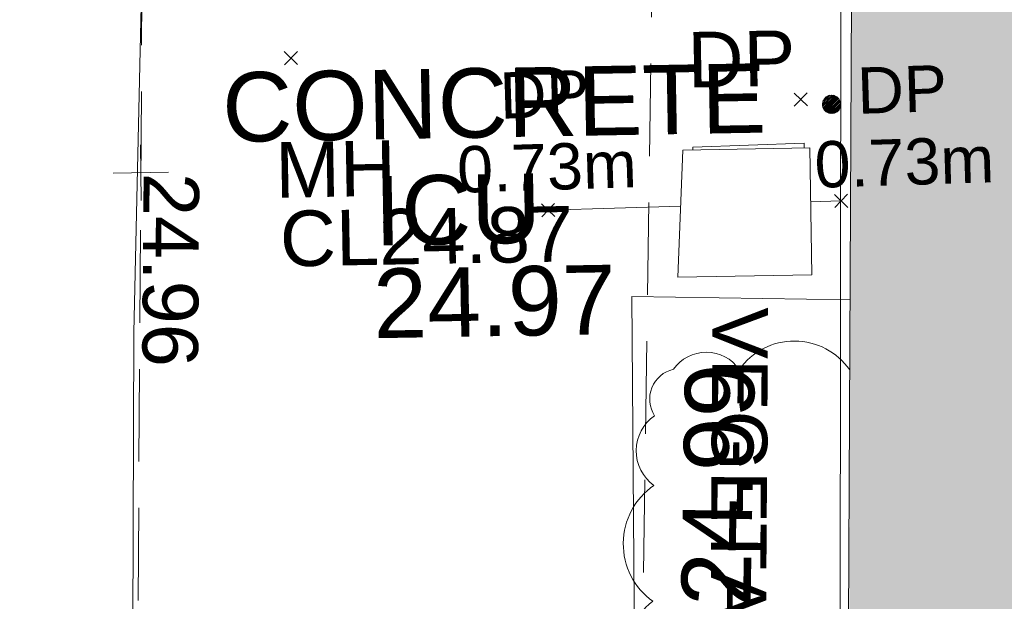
# Model space of a CAD drawing. Header units: millimetres. Extents: x -290717 to 520720, y -103372 to 287762.
# Tile 19 of 256: x -268379 to -263058, y 69936 to 73078. Entities that reach past the tile are written whole.
import ezdxf

# ---------------------------------------------------------------- set-up
doc = ezdxf.new("R2010")
doc.units = ezdxf.units.MM
for name, pattern in [('IMPORT-DASHED _2_', [750, 500, -250]), ('IMPORT-UG_ELEC_STREET LIGHTING_QLB2 _2_', [2700, 1500, -300.0000000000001, 0, -250, 150, -300.0000000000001, 0, -200]), ('IMPORT-UG_WATER_QLB2 _2_', [2500, 1500, -300.0000000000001, 0, -50, 150, -300.0000000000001, 0, -200])]:
    doc.linetypes.add(name, pattern=pattern)
for name, color, linetype, lineweight, true_color in [('00_TOPO_FOOTPATH', 7, 'Continuous', 9, 0xa50000), ('00_TOPO_SERV_IC', 5, 'Continuous', 9, 0x0000ff), ('12333-PUM-2D-U-0001-C01 - Rev2_REVIT IMPORT_dwg', 7, 'Continuous', 9, 0x767676), ('A_RHA_Line', 7, 'Continuous', 9, 0x00a600), ('BUILDING', 5, 'Continuous', 9, 0x0000ff), ('DOWNPIPE', 7, 'Continuous', 9, 0x7fbfff), ('DOWNPIPE_TXT', 7, 'Continuous', 9, 0x7fbfff), ('MANHOLES_LVL', 7, 'Continuous', 9, 0xa50000), ('MANHOLES_TXT', 7, 'Continuous', 9, 0xa50000), ('PUM-WATER-MH', 5, 'Continuous', 9, 0x0000ff), ('PUM-WATER-QLB2', 5, 'IMPORT-UG_WATER_QLB2 _2_', 9, 0x0000ff), ('VEGETATION', 7, 'Continuous', 9, 0x00a500), ('VEGETATION_TXT', 7, 'Continuous', 9, 0x00a500)]:
    doc.layers.add(name, color=color, linetype=linetype, lineweight=lineweight, true_color=true_color)
for name, color, linetype, lineweight in [('00_TOPO_SURFACE', 7, 'Continuous', 9), ('00_TOPO_SURVEY_TEXT', 7, 'Continuous', 9), ('A_RHA_Detail', 7, 'Continuous', 9), ('CHANGE_OF_SURFACE', 7, 'IMPORT-DASHED _2_', 9), ('CHANGE_OF_SURFACE_LVL', 7, 'Continuous', 9), ('GEN-TEXT', 7, 'Continuous', 9), ('PARAPET', 7, 'Continuous', 9)]:
    doc.layers.add(name, color=color, linetype=linetype, lineweight=lineweight)
doc.styles.add('Arial_1', font='arial.ttf', dxfattribs={"height": 250})
doc.styles.add('Arial_3', font='arial.ttf', dxfattribs={"height": 299.9999999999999})
doc.styles.add('Swis721 Lt BT_2', font='swissl.ttf', dxfattribs={"height": 375})

# ---------------------------------------------------------------- blocks, each defined once
blk = doc.blocks.new('12333-PUM-2D-U-0001-C01 - Rev2_REVIT IMPORT_dwg_MGS62954_T2_Galway_ITM_3d_Rev1-2077680-Site Location Plan Existing')
at = {"layer": '00_TOPO_FOOTPATH', "color": 254, "true_color": 0xcccccc, "flags": 128}
blk.add_lwpolyline([(533634398.0389793, 725637006.4701743), (533635108.7039191, 725636063.3142712), (533635318.9102641, 725635690.267977), (533635587.994859, 725634746.4027066), (533635562.1230398, 725633399.1148883), (533635484.7232617, 725631473.5819156), (533635440.4306306, 725629345.0134732), (533635416.4582583, 725626819.9651046), (533635369.193326, 725624831.8613099), (533635379.0704615, 725622326.0661402), (533635129.7743273, 725618586.6530491), (533635034.3908064, 725617573.5155), (533636606.0315407, 725617447.5181756)], dxfattribs=at)
at = {"layer": '00_TOPO_SERV_IC', "color": 254, "true_color": 0xcccccc}
for p, q in [((533638429.8, 725631721.2000002), (533638467.9000001, 725632407)), ((533638467.9000001, 725632407), (533639153.7000001, 725632407)), ((533639153.7000001, 725632407), (533639153.7000001, 725631721.2)), ((533638429.8, 725631721.2000002), (533639153.7000001, 725631721.2))]:
    blk.add_line(p, q, dxfattribs=at)
at = {"layer": '00_TOPO_SURFACE', "color": 254, "true_color": 0xcccccc}
blk.add_line((533638179.3855081, 725631620.0418794), (533639357.2108962, 725631581.4456139), dxfattribs=at)
at = {"layer": '00_TOPO_SURFACE', "color": 254, "true_color": 0xcccccc, "flags": 128}
blk.add_lwpolyline([(533638792.7888631, 725628472.4727367), (533638145.5869201, 725628543.2010826), (533638161.6062528, 725629958.9302833), (533638179.3855084, 725631620.0418797)], dxfattribs=at)
at = {"layer": '00_TOPO_SERV_IC', "color": 251, "true_color": 0x666666, "char_height": 375, "attachment_point": 1, "line_spacing_factor": 1.005061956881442, "style": 'Swis721 Lt BT_2'}
for s, insert, width in [('ICU', (533636794.4794869, 725632295.1034899), 1021.012723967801), ('24.97', (533636780.568662, 725631794.6450622), 1495.902363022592)]:
    blk.add_mtext(s, dxfattribs=dict(at, insert=insert, width=width))
at = {"layer": '00_TOPO_SURFACE', "color": 251, "true_color": 0x666666, "insert": (533638415.8678347, 725629946.694831), "char_height": 375, "width": 1495.902363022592, "attachment_point": 1, "rotation": 87.9987878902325, "line_spacing_factor": 1.005061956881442, "style": 'Swis721 Lt BT_2'}
blk.add_mtext('24.99', dxfattribs=at)
at = {"layer": '00_TOPO_SURVEY_TEXT', "color": 251, "true_color": 0x666666, "insert": (533635983.1996151, 725632868.7193782), "char_height": 375, "width": 3286.236302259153, "attachment_point": 1, "line_spacing_factor": 1.005061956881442, "style": 'Swis721 Lt BT_2'}
blk.add_mtext('CONCRETE', dxfattribs=at)
blk = doc.blocks.new('12333-PUM-2D-U-0001-C01 - Rev2_REVIT IMPORT_dwg_MH_CIR2-2077806-Site Location Plan Existing')
at = {"layer": 'DOWNPIPE', "color": 254, "true_color": 0xd4e9ff}
for p, q in [((-499.0000000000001, -33), (33.00000000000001, 499.0000000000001)), ((-496.0000000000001, 60.00000000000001), (-60.00000000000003, 496.0000000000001)), ((-488.0000000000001, -111), (111, 488.0000000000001)), ((-467.0000000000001, -180), (180, 467.0000000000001)), ((-467.0000000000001, 179), (-179, 467.0000000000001)), ((-438.0000000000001, -241), (241, 438.0000000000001)), ((-403, -296), (296, 403)), ((-362, -345), (345.0000000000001, 362.0000000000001)), ((-315, -388.0000000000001), (388.0000000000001, 315)), ((-263.0000000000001, -425), (425, 263.0000000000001)), ((-204, -456), (455.9999999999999, 203.9999999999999)), ((-138, -480.0000000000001), (480, 138)), ((-64, -496.0000000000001), (496.0000000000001, 64)), ((22, -500.0000000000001), (500.0000000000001, -22.00000000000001)), ((128, -483.0000000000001), (483.0000000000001, -128)), ((305.0000000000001, -396.0000000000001), (396.0000000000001, -305.0000000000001))]:
    blk.add_line(p, q, dxfattribs=at)
at = {"layer": 'DOWNPIPE', "color": 254, "true_color": 0xd4e9ff, "flags": 128}
blk.add_lwpolyline([(475.0000000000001, -154), (500.0000000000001, 0), (475.0000000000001, 154), (404.0000000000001, 293), (293, 404.0000000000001), (154, 475.0000000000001), (0, 500.0000000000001), (-154, 475.0000000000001), (-293, 404.0000000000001), (-404.0000000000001, 293), (-475.0000000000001, 154), (-500.0000000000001, 0), (-475.0000000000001, -154), (-404.0000000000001, -293), (-293, -404.0000000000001), (-154, -475.0000000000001), (0, -500.0000000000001), (154, -475.0000000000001), (293, -404.0000000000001), (404.0000000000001, -293)], close=True, dxfattribs=at)
blk = doc.blocks.new('12333-PUM-2D-U-0001-C01 - Rev2_REVIT IMPORT_dwg_SPOT-2077769-Site Location Plan Existing')
at = {"layer": 'CHANGE_OF_SURFACE_LVL', "color": 253, "true_color": 0xaaaaaa}
for p, q in [((0, 500.0000000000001), (0, -500.0000000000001)), ((-500.0000000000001, 0), (500.0000000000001, 0))]:
    blk.add_line(p, q, dxfattribs=at)
blk = doc.blocks.new('12333-PUM-2D-U-0001-C01 - Rev2_REVIT IMPORT_dwg-1620468-Site Location Plan Existing')
at = {"layer": 'BUILDING', "color": 161, "true_color": 0xaaaaff, "flags": 128}
blk.add_lwpolyline([(-1727.441491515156, 15504.08324626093), (-1728.507201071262, 15467.67860755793), (-1729.576898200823, 15408.88983606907)], dxfattribs=at)
at = {"layer": 'CHANGE_OF_SURFACE', "color": 253, "true_color": 0xaaaaaa, "flags": 128}
for points in [[(-5478.007366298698, 19170.00056325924), (-5606.634571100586, 13793.4197265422), (-5715.62175708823, 4892.79953588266), (-5797.362146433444, 1795.747000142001), (-4634.832162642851, 1591.396026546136), (206.0153490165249, -1541.985571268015), (10760.08087175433, -1918.217760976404), (14502.21339170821, -2901.225706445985)], [(-1683.857607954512, 17407.13582774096), (-2763.885469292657, 17442.21989065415), (-2909.201717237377, 12819.34675108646), (-2918.283982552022, 9722.294215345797), (-2990.942106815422, 7992.122637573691), (-3087.448725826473, 4609.755029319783)]]:
    blk.add_lwpolyline(points, dxfattribs=at)
at = {"layer": 'GEN-TEXT', "color": 253, "true_color": 0xaaaaaa}
for p, q in [((-4756.005186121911, 17051.28848226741), (-4685.294508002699, 17121.99916038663)), ((-4685.294508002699, 17051.28848226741), (-4756.005186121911, 17121.99916038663)), ((-2005.005186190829, 16779.2884822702), (-1934.294508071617, 16849.99916038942)), ((-1934.294508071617, 16779.2884822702), (-2005.005186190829, 16849.99916038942)), ((-1796.005186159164, 16227.28848224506), (-1725.294508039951, 16297.99916036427)), ((-1725.294508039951, 16227.28848224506), (-1796.005186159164, 16297.99916036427)), ((-3380.005186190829, 16205.28848224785), (-3309.294508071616, 16275.99916036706)), ((-3309.294508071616, 16205.28848224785), (-3380.005186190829, 16275.99916036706))]:
    blk.add_line(p, q, dxfattribs=at)
at = {"layer": 'PARAPET', "color": 253, "true_color": 0xaaaaaa, "flags": 128}
blk.add_lwpolyline([(-2006.120406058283, 3110.232550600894), (-1741.371025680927, 17484.6043514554), (7832.384683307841, 17274.56344477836), (7778.543187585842, 14608.36128017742)], dxfattribs=at)
at = {"layer": 'PUM-WATER-MH', "color": 161, "true_color": 0xaaaaff, "flags": 128}
blk.add_lwpolyline([(-2556.799923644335, 16552.64382134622), (-2556.649847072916, 16566.64382130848), (-1954.649847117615, 16577.64382136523), (-1954.917840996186, 16552.64382133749)], dxfattribs=at)
at = {"layer": 'PUM-WATER-QLB2', "color": 161, "true_color": 0xaaaaff}
for p, q in [((-3344.649847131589, 16240.64382130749), (-2628.530619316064, 16250.58992169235)), ((-1925.94984707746, 16260.34798797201), (-1760.649847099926, 16262.64382130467))]:
    blk.add_line(p, q, dxfattribs=at)
at = {"layer": 'VEGETATION', "color": 9, "true_color": 0xaae1aa}
for centre, radius, start, end in [((-2033.261543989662, 15146.69004484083), 364.0722755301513, 33.83379322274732, 143.7833218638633), ((-2507.93414530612, 15240.74396428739), 217.7033253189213, 33.78332193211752, 143.7833218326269), ((-2648.902506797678, 15207.73697666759), 165.311859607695, 102.1069875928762, 212.1069874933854), ((-2662.392538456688, 14928.21029557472), 229.6666185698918, 123.4333266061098, 233.4333265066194), ((-2588.711762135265, 14424.90420973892), 382.067795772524, 123.4333265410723, 233.4333264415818), ((-2698.372894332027, 13939.37345705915), 214.0943164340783, 123.4333265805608, 233.4333264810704)]:
    blk.add_arc(centre, radius, start, end, dxfattribs=at)
blk.add_blockref('12333-PUM-2D-U-0001-C01 - Rev2_REVIT IMPORT_dwg_MGS62954_T2_Galway_ITM_3d_Rev1-2077680-Site Location Plan Existing', (-533641079.6498471, -725615854.3561786))
for name, p, xscale, yscale, zscale in [('12333-PUM-2D-U-0001-C01 - Rev2_REVIT IMPORT_dwg_MH_CIR2-2077806-Site Location Plan Existing', (-1803.534575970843, 16785.50553764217), 0.1, 0.1, 0.1), ('12333-PUM-2D-U-0001-C01 - Rev2_REVIT IMPORT_dwg_SPOT-2077769-Site Location Plan Existing', (-5542.320968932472, 16481.71014513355), 0.3, 0.3, 0.3)]:
    blk.add_blockref(name, p, dxfattribs=dict(xscale=xscale, yscale=yscale, zscale=zscale))
at = {"layer": 'CHANGE_OF_SURFACE_LVL', "insert": (-5227.387528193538, 16474.19890493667), "char_height": 299.9999999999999, "width": 1256.112065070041, "attachment_point": 1, "rotation": 268.6295425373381, "line_spacing_factor": 0.9417779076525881, "style": 'Arial_3'}
blk.add_mtext('24.96', dxfattribs=at)
at = {"layer": 'DOWNPIPE_TXT', "insert": (-2577.517428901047, 17189.76038978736), "char_height": 299.9999999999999, "width": 694.1671938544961, "attachment_point": 1, "line_spacing_factor": 0.9417779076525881, "style": 'Arial_3'}
blk.add_mtext('DP', dxfattribs=at)
at = {"layer": 'MANHOLES_LVL', "insert": (-4797.044541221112, 16261.59668334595), "char_height": 299.9999999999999, "width": 1895.18662449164, "attachment_point": 1, "line_spacing_factor": 0.9417779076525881, "style": 'Arial_3'}
blk.add_mtext('CL24.87', dxfattribs=at)
at = {"layer": 'MANHOLES_TXT', "insert": (-4815.534582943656, 16633.33920673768), "char_height": 299.9999999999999, "width": 774.9697243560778, "attachment_point": 1, "line_spacing_factor": 0.9417779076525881, "style": 'Arial_3'}
blk.add_mtext('MH', dxfattribs=at)
at = {"layer": 'PUM-WATER-QLB2', "char_height": 250, "width": 1160.025439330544, "attachment_point": 2, "rotation": 0.795723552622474, "line_spacing_factor": 0.9417779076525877, "style": 'Arial_1'}
for insert in [(-3355.088045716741, 16992.19410210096), (-1423.123813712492, 16985.12097140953)]:
    blk.add_mtext('DP\\P0.73m', dxfattribs=dict(at, insert=insert))
at = {"layer": 'VEGETATION_TXT', "insert": (-2165.716861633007, 15695.37738477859), "char_height": 299.9999999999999, "width": 3224.75553547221, "attachment_point": 1, "rotation": 268.6295425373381, "line_spacing_factor": 0.9417779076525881, "style": 'Arial_3'}
blk.add_mtext('VEGETATION', dxfattribs=at)

msp = doc.modelspace()

# ---------------------------------------------------------------- hatches: boundary and pattern name
at = {"layer": 'A_RHA_Detail', "true_color": 0xc0c0c0}
h = msp.add_hatch(color=9, dxfattribs=at)
h.paths.add_polyline_path([(-80880.60083898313, -68502.79057078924), (-80400.86592458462, -68483.4150911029), (-80400.86592458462, -62984.64684182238), (-24474.85765180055, -63009.32043784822), (-24456.14471274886, -50840.30023854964), (-36622.55041054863, -50831.65104346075), (-36622.5504104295, -44228.57792609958), (-50959.05265825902, -44213.68205212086), (-50959.05265825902, -42573.78171509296), (-54563.93258049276, -42571.21897729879), (-54565.69773355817, -45054.17447471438), (-92408.82109324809, -45027.27149617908), (-92411.78875845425, -49201.74309219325), (-100061.9988811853, -49201.74309219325), (-100052.221444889, -64852.82557835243), (-86120.90825231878, -64852.82557835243), (-86092.16626519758, -62957.90041523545), (-84861.10047611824, -62957.90041520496), (-84854.79054275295, -68240.10973718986), (-80870.60226895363, -68240.10973718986)])
h.paths.add_polyline_path([(-137238.9269955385, -68461.93840922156), (-132719.7426408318, -68433.06336920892), (-132847.0731201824, -62850.0428228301), (-130454.6837966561, -62916.63108081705), (-130498.2830220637, -61355.8539363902), (-117581.136331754, -61423.42893434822), (-117492.3908565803, -49183.91309186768), (-125136.5200282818, -49178.47881939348), (-125133.5727033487, -45032.61887132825), (-163007.1824077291, -45005.69421944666), (-163007.1824077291, -44090.29634113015), (-163123.8521375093, -44090.21339942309), (-163122.6389897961, -42383.751842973), (-166563.8543420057, -42383.75184295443), (-166565.0349082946, -44044.3982420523), (-193158.4656786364, -44025.49275802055), (-193195.152889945, -62863.6565097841), (-137269.7106414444, -62916.63108078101), (-137254.3708868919, -65679.90523788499)])
h.paths.add_polyline_path([(120310.9497607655, -32334.2823016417), (120312.4652266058, -31610.73011961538), (133451.2244789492, -31638.24899384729), (133469.2230092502, -19717.98315777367), (121295.7536929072, -19692.48606427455), (121319.8434528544, -8190.941560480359), (112277.0825929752, -8172.001674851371), (112263.1769726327, -14811.12345451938), (78285.85310969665, -14739.95861435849), (78292.82277619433, -8167.077575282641), (76545.55099677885, -8163.40371230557), (69355.76844230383, -8152.931592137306), (69353.66597202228, -9156.746357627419), (68372.60878942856, -9154.691552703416), (68372.60878942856, -13705.52853212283), (69333.72334743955, -13707.54156767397), (69325.07112544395, -16249.53369225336), (66623.4489111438, -16249.53369225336), (66619.79243932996, -17995.29925522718), (65989.07757491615, -17995.29925522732), (65985.44262769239, -19730.78799479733), (57152.23993372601, -19712.28702423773), (57127.42535098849, -31559.89461998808), (70277.87165423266, -31587.43801817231), (70277.87165428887, -32271.74147154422), (78263.96947906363, -32285.12944888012), (78266.62669288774, -31019.79372153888), (112335.8856506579, -31091.15111856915), (112335.8856506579, -32317.57330550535), (119781.4233959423, -32333.17321910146)])
h.paths.add_polyline_path([(7503.71740934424, -1791.43926322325), (15482.43097389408, -674.0213230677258), (15484.0826184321, 148.1327206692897), (56188.28042539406, 205.5276654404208), (56155.8432600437, 14338.31663138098), (18016.62665932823, 14236.4814953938), (17967.9025208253, 34313.18372075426), (21727.10644861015, 34324.06926249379), (21708.9097307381, 40608.10218319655), (18009.66447156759, 40608.10218325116), (17995.54603703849, 45483.75063445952), (9770.084212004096, 45420.63294734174), (3966.216019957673, 45443.14492469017), (3984.771235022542, 14176.56786831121), (1023.062455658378, 14176.56786840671), (-276.5134647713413, 14190.52623465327), (-231.6790044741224, 5976.811441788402), (-226.4491536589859, 193.7444677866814), (1220.250839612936, 179.5999159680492), (7477.609307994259, 143.2867556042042), (7488.638446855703, -674.0213230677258)])
h.paths.add_polyline_path([(77755.59663317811, 53.47451145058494), (77729.51881611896, 1699.844979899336), (94464.47132486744, 1659.976083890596), (94606.37913471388, 17991.39023626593), (88810.41901146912, 18015.03260816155), (88799.89418497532, 14436.74271609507), (69413.88950349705, 14457.87738898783), (69377.35724448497, 99.62816357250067), (70760.85642036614, 92.0068082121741)])
h.paths.add_polyline_path([(61252.12079698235, 46453.95617369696), (105774.7348988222, 46472.68783510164), (105768.2642197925, 61852.61234310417), (92285.13876306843, 61852.61234310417), (92308.59670397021, 65784.30757142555), (96107.46680002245, 65767.6044524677), (96059.6808111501, 75209.20847378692), (101084.8427276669, 75071.88872768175), (104988.0046543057, 74765.36560410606), (108403.6894220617, 74363.84089439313), (112009.2703903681, 73787.25420864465), (115645.3524814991, 73049.69667210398), (116890.8108050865, 72761.69136255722), (120208.9929832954, 71893.18353872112), (120865.241739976, 71703.68487155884), (124135.6329505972, 70669.67317909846), (127435.6253142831, 69480.50055823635), (127820.4368655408, 69394.93141813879), (128274.3081769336, 69331.69585757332), (128731.879114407, 69306.66104520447), (129189.9401456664, 69320.00258265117), (129645.2782985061, 69371.62688830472), (130094.6997111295, 69461.17185607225), (130535.0520071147, 69588.00939078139), (130963.2464342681, 69751.2498188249), (131376.279516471, 69949.74812593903), (131771.254123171, 70182.11198906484), (132162.5575600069, 70460.54046602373), (132496.0921582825, 70741.69081117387), (132820.8713676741, 71064.98072578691), (133117.4593294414, 71414.31364276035), (133383.77568926, 71787.23923958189), (133616.5473239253, 72178.53728446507), (133817.1647262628, 72590.54524901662), (133982.6025969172, 73017.89547517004), (134111.7005086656, 73457.59040804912), (134203.5529320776, 73906.545904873), (134257.5155882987, 74361.61286220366), (134272.5462649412, 74819.59931534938), (134250.5259874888, 75277.29281749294), (134189.6227572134, 75731.48297750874), (134090.9274700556, 76178.98397761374), (133955.1324028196, 76616.65691996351), (133783.1900598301, 77041.4318434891), (133576.3064937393, 77450.3292564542), (133335.9328436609, 77840.48103831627), (133063.7551572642, 78209.15055536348), (132761.6825665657, 78553.75185442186), (132431.8338935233, 78871.86780505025), (132076.5227904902, 79161.26705200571), (131698.2415079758, 79419.91966864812), (131299.6434187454, 79646.01139199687), (131093.5942456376, 79746.34209763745), (132146.0467355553, 83110.22226149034), (122787.763295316, 86282.54285521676), (121604.3555410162, 82800.35918872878), (117095.9864226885, 83870.84033788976), (116841.9598400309, 83526.35449576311), (116120.5435466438, 91221.9361197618), (110237.7341284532, 91274.27491024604), (110194.3680786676, 90435.39030217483), (104988.0046543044, 90486.49901569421), (104973.2761846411, 94309.82427956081), (103746.1314668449, 94309.82427962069), (103839.9937121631, 122852.1474272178), (96365.09202303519, 122931.9599471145), (96350.3400238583, 123952.416858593), (104555.5505249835, 123902.1925258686), (104607.3234457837, 120248.5396157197), (125502.5015002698, 120134.193340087), (125662.0200253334, 137657.3796883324), (114479.5865733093, 137699.2256881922), (114382.3062641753, 129149.9458158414), (104644.1590035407, 129187.997507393), (104577.9931702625, 126217.3903165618), (101184.4926405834, 126159.1566967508), (101264.6166812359, 135959.2655565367), (89967.23177303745, 135988.8856164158), (89927.63362986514, 125823.6463181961), (93630.53562299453, 125840.7948842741), (93580.6568888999, 122931.9599471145), (88697.38835373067, 122904.7310127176), (88679.38989541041, 95739.0914377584), (86378.25848993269, 95739.0914377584), (86378.18187189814, 96178.10083375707), (83279.5074328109, 96200.92083330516), (83273.62493422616, 95735.74732136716), (70169.67509616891, 95733.22421950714), (70166.2684274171, 96272.07409350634), (66674.99731291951, 96257.14073659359), (66654.74538556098, 95755.71092140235), (65784.77231076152, 95755.71092140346), (65887.65094981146, 117470.6305650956), (53473.34271625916, 117487.9046429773), (53434.44066306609, 98570.4634906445), (40649.41626913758, 98570.46349066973), (40610.16711556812, 94406.01479082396), (38853.82372865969, 94410.36303444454), (38848.65589191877, 89463.65332732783), (40612.46601909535, 89518.45976927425), (40665.38257359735, 86257.73741131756), (38372.19584673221, 86305.7230928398), (38369.79373532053, 76901.0507917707), (50937.95125076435, 76944.40198877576), (50922.88567283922, 74598.78180893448), (56484.90611318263, 74588.85093774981), (56484.9061131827, 75194.85181998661), (92465.40372273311, 75233.02581663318), (92645.92783659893, 71766.64845097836), (89810.5550181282, 69362.83965827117), (85313.16173971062, 69360.94750424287), (85313.16173971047, 66907.40508090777), (75210.14498260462, 66903.15451592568), (75210.14498260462, 63815.70944554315), (70819.40014306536, 63815.70999204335), (70819.21601502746, 64253.35708063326), (69456.8341568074, 64253.35708063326), (69455.71957374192, 66901.99623168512), (61303.3285675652, 66898.56680686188), (61304.56054652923, 63970.32021231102), (70500.41048205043, 63970.32021223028), (70500.40885431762, 61852.59006210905), (61245.64388480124, 61848.69637492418), (61252.12079698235, 46455.07044720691)])
h.paths.add_polyline_path([(-17153.16561239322, 48569.32684293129), (-17153.16561227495, 60770.38083690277), (-29362.88357762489, 60774.7042869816), (-29362.88357762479, 67399.20394583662), (-43507.25361058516, 67405.01911302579), (-43488.53133082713, 69093.07334179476), (-45766.41866234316, 69109.32868391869), (-45794.34620035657, 67405.01911302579), (-47272.11273197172, 67404.21245453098), (-47272.44887636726, 66454.91798912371), (-86004.56386335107, 66468.6329952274), (-86006.66970790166, 60521.58362724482), (-92662.8772251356, 60521.58362724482), (-92666.53762789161, 50184.35611936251), (-79752.016597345, 50179.78302554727), (-79752.016597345, 48591.49323813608), (-17157.71631240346, 48569.32845421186)])
h.paths.add_polyline_path([(-201056.4185879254, 48628.75479108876), (-138377.9751621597, 48634.64535782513), (-138377.9751621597, 50133.28202330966), (-125467.710581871, 50134.49533928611), (-125468.6909603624, 60566.19036866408), (-132186.8595615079, 60565.86652591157), (-132187.4203588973, 66533.01978768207), (-170643.3098734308, 66805.61809689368), (-170643.3098732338, 67738.78475851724), (-200340.0100486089, 67488.93693767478), (-200348.7175167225, 60827.7802510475), (-201057.5650552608, 60827.71357562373), (-201056.6510294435, 51102.0431337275)])
h.paths.add_polyline_path([(-240051.5126725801, 54769.1949116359), (-239444.4902595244, 54811.10754483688), (-239186.5396225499, 54841.92927608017), (-238764.8191578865, 54940.98166103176), (-238382.4735933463, 55122.46891391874), (-237990.3402229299, 55354.87497237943), (-237269.2031026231, 55936.21514997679), (-237030.2712443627, 56228.66101920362), (-236793.0039600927, 56569.31473977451), (-236554.5880579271, 57004.26389721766), (-236432.7219585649, 57267.46508911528), (-236300.0815274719, 57753.26239002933), (-236250.7285154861, 58017.17885687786), (-236235.6490610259, 58516.21786795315), (-236233.2538430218, 58987.85640057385), (-236213.702979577, 59823.48083772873), (-236363.8287856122, 59820.8603820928), (-236634.0279869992, 60698.06075831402), (-236391.9547756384, 61432.1972634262), (-236225.4740089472, 61435.10319604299), (-236201.6036570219, 62637.68779599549), (-232563.5271750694, 62639.28734435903), (-232563.5271750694, 63049.03842407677), (-232732.1945866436, 63049.15302221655), (-232860.1521278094, 63457.9589027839), (-232731.6068089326, 63914.24862701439), (-232560.8209657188, 63914.24862701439), (-232521.9864006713, 70597.99604498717), (-240628.6947850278, 70598.85496274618), (-240629.7923196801, 72350.98321581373), (-246412.6011213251, 72347.36085937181), (-246412.6011213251, 70616.45923939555), (-254449.5805725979, 70618.60952619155), (-254454.637144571, 70754.06491724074), (-254469.7140363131, 73191.6627625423), (-263883.2532625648, 73267.83063692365), (-263902.4181505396, 68260.74348557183), (-263714.8217520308, 68259.82096576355), (-263552.9672900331, 67819.6543439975), (-263719.0883117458, 67392.20684197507), (-263913.629869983, 67392.20684288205), (-263956.7001914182, 58633.76423459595), (-260181.1963171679, 58611.22607638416), (-260192.3146984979, 56354.25111578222), (-257184.684388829, 56339.46086010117), (-257213.4419958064, 57092.93866025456), (-257338.5163846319, 57093.27331227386), (-257471.0109295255, 57531.7457231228), (-257338.5163845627, 58062.22513700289), (-257203.4956297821, 58064.06881293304), (-257173.5751889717, 58598.54056827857), (-256478.2273617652, 58575.27357918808), (-256478.2273617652, 58788.51859477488), (-256013.0091299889, 58911.92701537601), (-255397.0786589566, 58780.99767608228), (-255397.0786664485, 58595.98242230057), (-243809.8853614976, 58585.92793205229), (-243805.3570672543, 58352.04527760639), (-243740.9394682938, 57884.52572396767), (-243619.083060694, 57421.84877501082), (-243424.3877541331, 56943.65915328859), (-243247.1437899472, 56608.24157716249), (-243003.0710577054, 56249.99021479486), (-242732.2093200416, 55932.75703086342), (-242371.7230179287, 55603.12658814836), (-242141.2551255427, 55424.88676771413), (-241804.9643038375, 55216.88439829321), (-241529.464082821, 55077.02869058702), (-241100.6275144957, 54917.18295005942), (-240836.2134980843, 54840.82833179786), (-240453.4486196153, 54788.6078413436), (-240203.3756532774, 54776.52967577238)])
h.paths.add_polyline_path([(40276.69022620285, 59895.3641775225), (40328.62676026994, 69196.9439153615), (36588.99968782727, 69217.82459101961), (36619.46637569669, 74674.25962431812), (32264.36460075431, 74687.02318924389), (32233.48293864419, 69156.26826309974), (11916.69390488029, 69269.70959690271), (11966.66200108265, 78218.75165977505), (29087.50901742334, 78123.15526811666), (29143.44567202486, 88141.13700481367), (15719.34879623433, 88216.09212957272), (15732.60379610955, 90589.99788900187), (4594.294101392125, 90652.19003492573), (4525.129359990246, 78265.12250452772), (10096.76365550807, 78234.01258734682), (10077.43887221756, 74773.03821913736), (4547.641142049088, 74803.91453678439), (4465.579974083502, 60107.16002351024), (19125.89094757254, 60025.30234268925), (19139.86249371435, 62527.53804648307), (31738.59196305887, 62457.19146407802), (31724.55430855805, 59943.11609818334), (38369.79364222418, 59906.01157297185)])
h.paths.add_polyline_path([(-246083.0241259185, 72334.29150213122), (-246083.0594797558, 72334.30275087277), (-246208.2905500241, 72334.29150213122)])
h.paths.add_polyline_path([(-114575.3004830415, 112178.0758696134), (-114575.3246436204, 112178.0758696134), (-114707.2752166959, 115801.5811617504)])
h.paths.add_polyline_path([(-154699.9178766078, 101760.4080976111), (-114382.0503338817, 101776.0542915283), (-114382.0503338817, 106926.936016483), (-113755.641395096, 106927.1791078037), (-113757.5507412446, 111847.2721532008), (-114431.6837526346, 111847.2721532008), (-114431.8098651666, 112178.075869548), (-114575.3004830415, 112178.0758696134), (-114578.9984943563, 121707.2390834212), (-123056.9849702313, 121707.2390834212), (-123068.8201032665, 156452.7036899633), (-119381.2340625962, 156454.1347343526), (-119381.2340625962, 160165.8603541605), (-115501.031452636, 160167.3661472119), (-115503.3750945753, 166206.5793118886), (-132411.7987151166, 166599.6604729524), (-132411.8243306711, 166665.6603411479), (-135275.0124468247, 166664.5489553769), (-135275.0124468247, 166628.1883102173), (-135911.3205077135, 166628.1944503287), (-135911.3479256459, 166352.1604668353), (-152521.1633846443, 166345.7145607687), (-152518.3680955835, 159142.6836790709), (-150699.3133726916, 159117.9265656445), (-150755.6690356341, 122560.6912032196), (-151059.2005266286, 122560.6912032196), (-151061.0981347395, 121302.4374931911), (-154138.3148337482, 121372.6012653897), (-154138.3148337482, 121865.183451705), (-154704.3888425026, 121867.2611370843), (-154688.5451973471, 119352.3937021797), (-154745.5933227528, 119352.3715636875), (-154745.5763474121, 118722.1532660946), (-160794.1544526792, 118748.744283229), (-160794.1544527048, 119410.5425977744), (-163852.1622693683, 119422.408321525), (-163855.0715294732, 118762.2003111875), (-167568.6765459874, 118778.5256058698), (-166634.6619849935, 124395.1277019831), (-166843.6206842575, 124471.2090400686), (-167568.6765459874, 124707.6250904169), (-168028.2173235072, 124841.3808643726), (-168630.5006276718, 124991.3056740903), (-169238.2056070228, 125117.4693074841), (-169850.3952285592, 125219.6772877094), (-170466.1255403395, 125297.7720169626), (-171089.1102599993, 125351.8553033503), (-171704.4065937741, 125381.1774254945), (-172325.0479971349, 125386.3595015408), (-172782.2248668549, 125374.5832363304), (-173401.7764236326, 125337.4554476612), (-174019.3926983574, 125276.0328036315), (-174634.1213722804, 125190.4100127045), (-175245.0145766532, 125080.7190996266), (-176047.1958093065, 124895.7675261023), (-176665.4852587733, 124724.7228134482), (-177045.3001228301, 124609.1129151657), (-177631.5127793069, 124405.2077276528), (-176665.4852586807, 118818.5158793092), (-177558.9402083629, 118822.4435769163), (-177662.2853368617, 125263.4341236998), (-176365.3912352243, 126542.9270807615), (-159462.2970490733, 126319.9103917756), (-157057.7396790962, 128609.0850976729), (-157060.6673204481, 136153.1661957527), (-158638.8016610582, 137740.2441626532), (-159352.3735831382, 137740.2441626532), (-161634.4140635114, 140201.1078539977), (-168727.9404946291, 140256.8191147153), (-171035.0401162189, 137942.884730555), (-174184.1459014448, 137942.884730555), (-176460.1168228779, 140292.2858551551), (-177341.68569345, 140292.285855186), (-177341.7114445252, 140358.4281613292), (-183428.5803825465, 140356.0660244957), (-185921.6385984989, 137917.4639097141), (-185921.6385985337, 131757.309115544), (-186906.8767412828, 131756.9267734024), (-187725.3914540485, 130809.9989183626), (-187724.0588902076, 127376.1828149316), (-186481.0281350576, 126304.557648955), (-186479.4846755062, 122327.2959175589), (-185176.2828158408, 121059.4673825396), (-180304.1129154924, 121059.4673825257), (-180304.1136492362, 118802.0484409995), (-193555.3706955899, 118802.0484409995), (-193555.3686998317, 133117.8341649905), (-192593.6442938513, 133118.2073819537), (-192593.6442938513, 134200.8158367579), (-192224.6284783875, 134200.9592041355), (-192225.5653014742, 136615.0101267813), (-192595.0012461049, 136615.0101267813), (-192595.4357332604, 137734.4745166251), (-193589.2709668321, 137734.4746851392), (-193589.2685988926, 147474.5705834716), (-193163.2062206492, 147492.8644728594), (-192606.8095195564, 147551.4951472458), (-192359.9383250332, 147589.5931622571), (-192199.8207947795, 147616.5827293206), (-191882.7548926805, 147682.9245600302), (-191568.5380071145, 147761.6632019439), (-191020.2573150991, 147932.4221712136), (-190950.5841382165, 147955.8263236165), (-190647.7999969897, 148070.951423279), (-190349.769078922, 148197.8750093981), (-190056.9509284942, 148336.4013817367), (-189769.7970512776, 148486.316942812), (-189375.4954991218, 148717.2624196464), (-189132.9060261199, 148873.2749095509), (-188867.5421091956, 149059.0543930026), (-188609.6764469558, 149255.1087866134), (-188354.9814056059, 149465.3525772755), (-188079.6339208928, 149713.8792482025), (-187884.9836199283, 149901.8220103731), (-187538.2510284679, 150274.4802367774), (-187446.2998447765, 150378.396083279), (-187241.3270201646, 150629.2310214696), (-187046.3599558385, 150887.9197697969), (-186861.699277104, 151154.0634500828), (-186546.1373636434, 151669.8298752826), (-186524.4196769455, 151707.063245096), (-163675.289831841, 151669.8298752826), (-163687.5843044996, 148134.0767945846), (-157303.6541541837, 148136.4921063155), (-157303.6541541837, 155759.9150161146), (-157557.4317586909, 155765.0384228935), (-157555.9168973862, 166678.0466575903), (-187009.2021991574, 166699.7464767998), (-187013.0952111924, 162054.4009359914), (-188707.1775469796, 162044.5925187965), (-188705.9961893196, 155021.5333641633), (-188737.9999316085, 154650.5326603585), (-188799.0133970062, 154283.1866125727), (-188857.2045401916, 154035.4341107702), (-188966.1106131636, 153679.3368924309), (-189102.6200311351, 153332.8820747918), (-189265.8911677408, 152998.2056672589), (-189454.9174010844, 152677.3710606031), (-189645.2484685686, 152421.322012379), (-189916.9563410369, 152104.2450531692), (-190212.7041973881, 151809.4634871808), (-190530.6686598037, 151538.7947475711), (-190868.889367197, 151293.9075915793), (-191225.2810786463, 151076.3118324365), (-191597.6465194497, 150887.3490190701), (-192092.8415776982, 150682.5621956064), (-192485.2937347, 150569.6612301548), (-192903.8930807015, 150482.2408890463), (-193187.215491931, 150440.8868273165), (-193594.1866364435, 150407.1257787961), (-193594.5953882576, 151459.989522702), (-205369.2399268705, 151455.4201248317), (-205354.452352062, 113350.0822379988), (-207187.1580384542, 113349.3709450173), (-207184.3024929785, 105991.0636522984), (-205312.8709512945, 105991.0636522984), (-205311.2365670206, 101769.6553082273), (-175488.645120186, 101781.2285901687), (-175488.645120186, 110889.6985621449), (-154703.462766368, 110897.5679794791), (-154700.5193329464, 103310.2697088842)])
h.paths.add_polyline_path([(193735.9435692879, 113047.8274775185), (208865.0938716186, 114991.026643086), (208976.1154122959, 114126.6471161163), (216447.8967330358, 115086.3281915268), (216038.7305308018, 118271.970241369), (232648.5073383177, 120405.3421627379), (233425.9936153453, 114352.0734369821), (240632.2017567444, 115277.6440986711), (239854.8412683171, 121329.9334728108), (256406.8682407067, 123455.8879629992), (257091.7572256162, 118089.1198988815), (264572.287122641, 119040.8180953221), (261877.8350554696, 138524.7609215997), (259178.7147038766, 138221.6086023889), (259197.3483654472, 137439.0084132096), (254686.1480587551, 136897.0007613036), (255412.6810205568, 131314.8303174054), (240852.7447965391, 129522.4514055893), (239771.0426540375, 137918.8519126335), (240649.582243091, 138010.1984551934), (240062.3063116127, 142776.6750342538), (239165.7694641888, 142685.0143484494), (237630.9646614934, 151018.3171733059), (266172.8791088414, 154560.7889781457), (271297.187694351, 142612.4006970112), (276531.7397502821, 144861.0987145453), (274941.5029779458, 148527.903728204), (302074.530765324, 160134.9084326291), (300215.9323773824, 164320.1841173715), (301528.161327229, 164907.0997990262), (300405.1237791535, 167477.8916353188), (299016.6944531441, 166945.7181825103), (295626.7488506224, 174518.7544287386), (294333.0289184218, 177537.1551681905), (287288.847594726, 174518.7544287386), (289427.6893504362, 169661.0163464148), (272956.7816584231, 162557.1203578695), (271943.2187786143, 164897.4305293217), (267016.3118217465, 162764.0369715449), (268502.3094164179, 159357.043014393), (265200.4029571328, 157946.4096681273), (226856.4166955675, 153146.7821791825), (227510.3041274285, 148852.0205335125), (228280.9873164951, 141179.0007484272), (227302.3544112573, 141050.2812999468), (227895.3788231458, 136433.1758633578), (228748.5501749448, 136523.8855003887), (229602.307730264, 128023.7667641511), (217691.2359889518, 126493.8999679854), (217642.3600127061, 126874.4332670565), (215138.5007311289, 126552.8357430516), (215194.9980427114, 126112.9650749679), (215015.6132225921, 126089.9247571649), (214840.967257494, 127449.6644606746), (192258.7012018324, 124549.1816390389), (193486.3576426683, 114991.026643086)])
h.paths.add_polyline_path([(-78076.24179098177, 117605.518872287), (-78076.23951907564, 117610.0871212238), (-78070.31812256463, 129485.733079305), (-74723.15926546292, 129478.3852560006), (-74723.15926546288, 125435.7860625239), (-48015.64546089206, 125380.0246061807), (-47996.55031653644, 135872.5822179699), (-61198.159180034, 135901.5630078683), (-74714.72264147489, 135923.5088764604), (-74723.62876031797, 131865.2975510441), (-78070.31812256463, 131872.6421692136), (-78062.97909490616, 149549.768943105), (-58292.26570494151, 149541.5607197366), (-58292.26570494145, 148946.2407608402), (-37707.70924049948, 148937.6946534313), (-37707.70924049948, 159740.0690313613), (-44148.26955758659, 159742.7429641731), (-44148.26955758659, 162961.3319175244), (-49829.95437586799, 162961.3319175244), (-49830.92144141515, 160632.0129326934), (-78494.0902662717, 160643.9130440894), (-78494.0902662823, 161615.1537737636), (-78739.22585210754, 161615.2555472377), (-78691.79195364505, 168187.9195488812), (-90844.5764503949, 168126.8149080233), (-90962.52567696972, 152686.7636278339), (-89064.97866810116, 152685.97582136), (-89079.54115383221, 117610.0871212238), (-78374.80210165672, 117605.6428258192)])
h.paths.add_polyline_path([(69254.82576126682, 129235.9722870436), (69259.97086178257, 136167.7892474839), (86068.0992678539, 136131.0235193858), (86008.66431381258, 164703.3084147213), (58789.63167882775, 164723.5115811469), (58789.63167882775, 170119.2062865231), (54460.16324890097, 170122.4198087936), (54457.21717773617, 166153.2792453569), (47042.21516498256, 166158.7829869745), (47041.10931533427, 164668.9097040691), (39173.27935198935, 164674.7495545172), (39172.83712618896, 164078.9539098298), (17014.87910992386, 164095.400525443), (17002.38841206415, 147267.1142245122), (12659.63471563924, 147267.1142245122), (12653.6008753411, 139137.9291796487), (17031.41608901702, 139134.6797717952), (17024.58791744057, 129935.3194463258), (39191.34773726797, 129918.8662983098), (39191.34773726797, 129258.2867272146), (69014.0340609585, 129236.1510132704)])
h.paths.add_polyline_path([(39265.62356917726, 139467.8223435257), (33050.91021530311, 139484.1586867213), (33087.56357182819, 153427.9220784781), (39277.60130890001, 153411.6505991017), (39277.60130890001, 152830.3127277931), (43058.29603858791, 152820.3745823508), (43024.83899408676, 140092.5601633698), (39267.2657899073, 140092.5601633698)])
h.paths.add_polyline_path([(1979.548949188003, 189123.2414339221), (18699.10403225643, 189180.0465563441), (18678.46874727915, 195253.6675675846), (24349.02704558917, 195272.9334349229), (24334.96888369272, 199550.7690689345), (28829.78348971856, 199566.0403168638), (28798.35772162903, 208815.6446465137), (24334.94961552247, 208806.1514042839), (24333.90624838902, 209113.2475694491), (16811.59093053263, 209087.6902915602), (16806.58456496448, 208843.590909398), (6772.293057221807, 208809.4991440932), (6797.166076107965, 201488.5780549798), (-8471.058649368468, 201436.7038403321), (-8471.058649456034, 200429.0172029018), (-11856.09020773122, 200417.5164702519), (-11823.72827012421, 190892.3684139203), (-7614.729360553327, 190904.9356358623), (-7614.729360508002, 190170.8290169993), (-4608.619189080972, 190169.2993656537), (-4608.238782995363, 190916.8832264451), (1973.379031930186, 190939.2444093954), (1977.122761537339, 189837.3456606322)])
h.paths.add_polyline_path([(-20506.2213294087, 190640.028646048), (-20122.28942212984, 206347.1214480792), (-41550.34215554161, 207015.255795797), (-41462.26177905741, 210449.6195896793), (-31391.41053375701, 210152.0276719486), (-31078.64493158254, 223862.574366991), (-44305.08575746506, 224230.797228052), (-44490.79956595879, 211865.5542346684), (-47510.12209651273, 211942.9901386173), (-47722.57925074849, 203659.0205615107), (-47076.06680551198, 203635.3001466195), (-47175.4684425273, 199531.9403872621), (-46801.21126120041, 199520.4703265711), (-46873.68175963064, 195478.589946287), (-44600.40472249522, 195425.25597799), (-44685.88459510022, 192243.2795180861), (-38073.99929110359, 192135.6564361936), (-38104.39995468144, 191126.9722513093), (-21537.79264469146, 190668.5723413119)])
h.paths.add_polyline_path([(16801.02360974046, 195961.5001375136), (9656.615133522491, 196015.1086064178), (9643.83815057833, 199513.9922857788), (11631.77992465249, 199485.8321209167), (11631.79209405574, 203322.2460457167), (16806.58456511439, 203391.4855727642), (16801.04077099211, 195984.4293109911)])
h.paths.add_polyline_path([(122084.9263243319, 200536.2570557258), (122088.180516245, 206386.1947929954), (125211.1061637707, 206386.1947929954), (125211.1162733, 206645.8932838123), (126202.709897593, 206645.8932838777), (126203.0204768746, 207041.0477229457), (130401.4034740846, 206979.0758390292), (130444.269112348, 209883.2802976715), (126202.8383602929, 209945.883203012), (126203.0204768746, 214624.1281189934), (127364.7919503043, 214624.1281189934), (127365.2106673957, 225380.2058570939), (126159.8599207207, 225380.2527798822), (126207.4133336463, 241475.3410923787), (119482.541129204, 241495.8747302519), (119479.204156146, 246182.0096278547), (109943.9121324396, 246175.219673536), (109953.2702600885, 233033.3814297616), (115000.5285021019, 233033.3814296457), (114999.5792924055, 208653.4991933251), (112026.3032629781, 208653.4991933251), (112024.3519988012, 200538.6764491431), (122024.6079402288, 200536.271559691)])
h.paths.add_polyline_path([(30087.05071628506, 200986.75440713), (38030.67179073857, 201028.6865661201), (38030.67179073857, 202922.9731661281), (38109.89531489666, 202923.3913649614), (38067.25569093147, 208827.6066631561), (38013.35839375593, 208827.667223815), (38012.38630312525, 209012.5383931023), (30044.90685988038, 208970.4802974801), (30060.65944993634, 205986.3119354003)])
h.paths.add_polyline_path([(195986.2599411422, 205661.5722736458), (202896.8751332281, 206052.0074670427), (202676.886254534, 209945.7611691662), (195766.2710618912, 209555.325975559)])
h.paths.add_polyline_path([(-91652.40581580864, 206392.6172135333), (-79454.24421187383, 206432.5105635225), (-79629.29258199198, 238245.6998510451), (-68904.21147484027, 238215.095164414), (-68918.56040493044, 246314.0782553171), (-68756.515268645, 246312.9061543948), (-68755.20581930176, 246638.9786699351), (-79620.07671794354, 246651.3624133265), (-79606.5628449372, 247343.5411849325), (-82154.50636787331, 247318.0695596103), (-82154.50636787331, 247488.1275895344), (-91640.64698348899, 247472.5371040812), (-91638.72040628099, 246846.4753752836), (-131470.3702759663, 246641.42150215), (-131470.3702759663, 250159.5419305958), (-142857.1087886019, 250176.7939677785), (-142864.0554935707, 246220.0701029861), (-165118.8027587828, 246272.3986783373), (-165040.0492656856, 253907.936045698), (-178677.4727934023, 253929.5079730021), (-178699.5521575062, 238176.7234097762), (-138599.3373496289, 238209.4781454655), (-138548.4479938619, 206627.5237025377), (-126646.6702863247, 206572.2299428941), (-126666.6805510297, 234825.8818836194), (-124962.7180531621, 234825.9534805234), (-124969.0241559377, 234688.4891474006), (-91595.61129713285, 234664.3133306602), (-91650.87307429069, 207155.5994723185)])
h.paths.add_polyline_path([(142123.7078306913, 209113.5383730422), (152768.4446292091, 209127.3137315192), (152745.2992288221, 227012.6338093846), (142100.5623961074, 226998.8584508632), (142121.8067345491, 210582.5602414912)])
h.paths.add_polyline_path([(168998.8561285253, 209274.9592350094), (169026.8416078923, 226860.3446541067), (161686.6780313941, 226876.6646907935), (161647.6783165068, 209291.3037608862), (168846.6177107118, 209275.2977201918)])
h.paths.add_polyline_path([(49761.46820716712, 218476.567809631), (49794.00484362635, 223316.1680811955), (41274.07755979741, 223363.4010619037), (41273.58999769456, 223290.879563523), (32187.30576793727, 223351.9666549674), (32202.10532416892, 225553.2987455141), (20081.8372469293, 225634.7833114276), (20035.26675877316, 218707.7438838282), (31566.33951793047, 218630.2204926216), (31566.12891728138, 218598.8950898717), (49547.01686615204, 218478.0095661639)])
h.paths.add_polyline_path([(162361.9830851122, 234154.0520866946), (162366.6425722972, 241589.9129272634), (135261.1026964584, 241630.986197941), (135249.0888707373, 234197.8735112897), (160249.0277027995, 234157.467167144)])
h.paths.add_polyline_path([(176458.8604388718, 246709.572470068), (176516.248447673, 252173.1529805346), (168884.2833866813, 252253.3171281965), (168934.8652923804, 257068.9279575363), (164355.0504715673, 257117.0331241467), (164296.1746742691, 251511.8088120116), (164416.8965511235, 251510.5407811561), (164367.8024342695, 246836.5737543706), (172300.1975056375, 246753.2539686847)])

# ---------------------------------------------------------------- linework, layer by layer
at = {"layer": 'A_RHA_Line', "color": 7}
msp.add_line((-263883.2532625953, 73267.83063695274), (-263908.1647937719, 68260.77174505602), dxfattribs=at)

# ---------------------------------------------------------------- block references
at = {"layer": '12333-PUM-2D-U-0001-C01 - Rev2_REVIT IMPORT_dwg', "color": 254, "linetype": 'IMPORT-UG_ELEC_STREET LIGHTING_QLB2 _2_', "true_color": 0xffd4d4, "rotation": 0.9999999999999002}
msp.add_blockref('12333-PUM-2D-U-0001-C01 - Rev2_REVIT IMPORT_dwg-1620468-Site Location Plan Existing', (-261895.0770586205, 55869.5817132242), dxfattribs=at)

doc.saveas('drawing.dxf')
